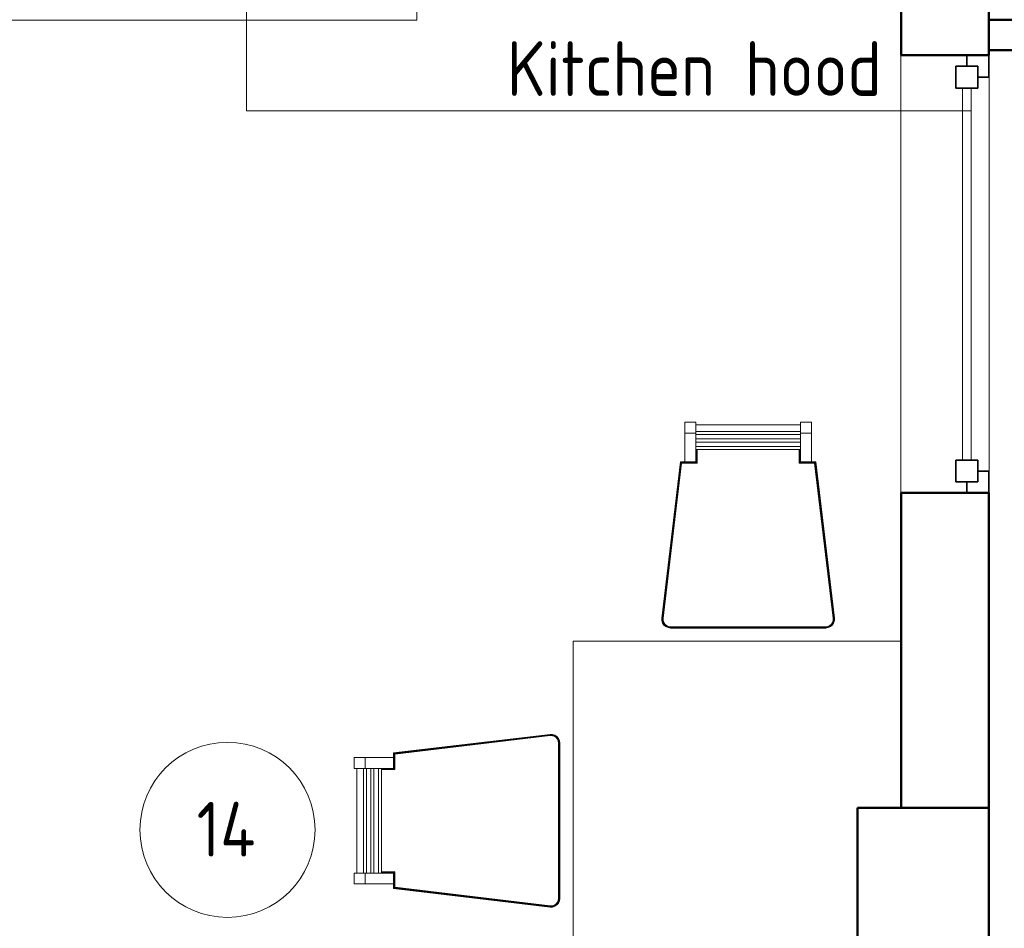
# Model space of a CAD drawing. Header units: millimetres. Extents: x 106 to 22495, y 2709 to 43185.
# Tile 66 of 76: x 17115 to 19365, y 38401 to 40477. Entities that reach past the tile are written whole.
import ezdxf

# ---------------------------------------------------------------- set-up
doc = ezdxf.new("R2010")
doc.units = ezdxf.units.MM
for name, color, linetype, lineweight in [('A-AREA-____-IDEN', 2, 'Continuous', 20), ('A-COLS-____-MCUT', 52, 'Continuous', 50), ('A-COLS-____-OTLN', 52, 'Continuous', 20), ('A-GENM-____-MCUT', 13, 'Continuous', 50), ('A-GENM-____-OTLN', 13, 'Continuous', 20), ('A-GLAZ-____-MCUT', 151, 'Continuous', 35), ('A-GLAZ-____-OTLN', 151, 'Continuous', 20), ('A-WALL-____-MCUT', 113, 'Continuous', 50), ('A-WALL-____-OTLN', 113, 'Continuous', 20), ('I-FURN-____-OTLN', 30, 'Continuous', 20), ('M-EQPM-___-IDEN', 50, 'Continuous', 20)]:
    doc.layers.add(name, color=color, linetype=linetype, lineweight=lineweight)
doc.styles.add('GOST Common_1', font='GOST_Common.ttf', dxfattribs={"width": 0.9, "height": 125})

# ---------------------------------------------------------------- blocks, each defined once
blk = doc.blocks.new('Прямая форма - 83 new-611976-В_Этаж 03_Вентиляция')
at = {"layer": 'I-FURN-____-OTLN', "color": 253}
for p, q in [((-600, -2142.9), (-600, -600)), ((-10, -2142.9), (-600, -2142.9))]:
    blk.add_line(p, q, dxfattribs=at)
blk = doc.blocks.new('Прямая форма - FU - 053-611977-В_Этаж 03_Вентиляция')
blk.add_blockref('Прямая форма - 83 new-611976-В_Этаж 03_Вентиляция', (0, 0))
blk = doc.blocks.new('Прямая форма - 83 new-612745-В_Этаж 03_Вентиляция')
at = {"layer": 'I-FURN-____-OTLN', "color": 253}
for p, q in [((-144.7, 1295.7), (-144.7, 1320.7)), ((-119.7, 1320.7), (-144.7, 1320.7)), ((-119.7, 1320.7), (-119.7, 1295.7)), ((-119.7, 1314.8), (119.7, 1314.8)), ((119.7, 1295.7), (119.7, 1320.7)), ((144.7, 1320.7), (119.7, 1320.7)), ((144.7, 1320.7), (144.7, 1295.7)), ((-144.7, 1230.7), (-144.7, 1295.7)), ((-119.7, 1295.7), (-144.7, 1295.7)), ((119.7, 1299.9), (-119.7, 1299.9)), ((-119.7, 1295.7), (-119.7, 1230.7)), ((119.7, 1292.8), (-119.7, 1292.8)), ((119.7, 1282.8), (-119.7, 1282.8)), ((119.7, 1230.7), (119.7, 1295.7)), ((144.7, 1295.7), (119.7, 1295.7)), ((144.7, 1295.7), (144.7, 1230.7)), ((119.7, 1275.6), (-119.7, 1275.6)), ((119.7, 1265.6), (-119.7, 1265.6)), ((119.7, 1258.5), (-119.7, 1258.5)), ((-119.5, 1230.5), (-119.5, 1258.5)), ((-119.1, 1230.1), (-119.1, 1258.5)), ((-118.5, 1229.5), (-118.5, 1258.5)), ((-117.8, 1228.9), (-117.8, 1258.5)), ((-117.1, 1228.1), (-117.1, 1258.5)), ((-116.7, 1227.7), (-116.7, 1258.5)), ((116.7, 1258.5), (116.7, 1227.7)), ((117.1, 1258.5), (117.1, 1228.1)), ((117.8, 1258.5), (117.8, 1228.9)), ((118.5, 1258.5), (118.5, 1229.5)), ((119.1, 1258.5), (119.1, 1230.1)), ((119.5, 1258.5), (119.5, 1230.5)), ((-197.3, 873.1), (-154.7, 1230.7)), ((-197.1, 873.1), (-154.6, 1230.5)), ((-196.7, 873), (-154.2, 1230.1)), ((-196.2, 873), (-153.7, 1229.5)), ((-195.5, 873), (-153.1, 1228.9)), ((-194.7, 872.9), (-152.4, 1228.1)), ((-194.3, 872.9), (-152.1, 1227.7)), ((-154.7, 1230.7), (-154.8, 1230.7)), ((-154.7, 1230.7), (-144.7, 1230.7)), ((-154.6, 1230.5), (-154.7, 1230.7)), ((-154.6, 1230.5), (-119.5, 1230.5)), ((-154.2, 1230.1), (-154.6, 1230.5)), ((-154.2, 1230.1), (-119.1, 1230.1)), ((-153.7, 1229.5), (-154.2, 1230.1)), ((-153.7, 1229.5), (-118.5, 1229.5)), ((-153.1, 1228.9), (-153.7, 1229.5)), ((-153.1, 1228.9), (-117.8, 1228.9)), ((-152.4, 1228.1), (-153.1, 1228.9)), ((-152.4, 1228.1), (-117.1, 1228.1)), ((-152.1, 1227.7), (-152.4, 1228.1)), ((-152.1, 1227.7), (-116.7, 1227.7)), ((-119.7, 1230.7), (-144.7, 1230.7)), ((-119.7, 1230.7), (-119.7, 1230.7)), ((-119.5, 1230.5), (-119.7, 1230.7)), ((-119.1, 1230.1), (-119.5, 1230.5)), ((-118.5, 1229.5), (-119.1, 1230.1)), ((-117.8, 1228.9), (-118.5, 1229.5)), ((-117.1, 1228.1), (-117.8, 1228.9)), ((-116.7, 1227.7), (-117.1, 1228.1)), ((116.7, 1227.7), (117.1, 1228.1)), ((116.7, 1227.7), (152.1, 1227.7)), ((117.1, 1228.1), (117.8, 1228.9)), ((117.1, 1228.1), (152.4, 1228.1)), ((117.8, 1228.9), (118.5, 1229.5)), ((117.8, 1228.9), (153.1, 1228.9)), ((118.5, 1229.5), (119.1, 1230.1)), ((118.5, 1229.5), (153.7, 1229.5)), ((119.1, 1230.1), (119.5, 1230.5)), ((119.1, 1230.1), (154.2, 1230.1)), ((119.5, 1230.5), (119.7, 1230.7)), ((119.5, 1230.5), (154.6, 1230.5)), ((144.7, 1230.7), (119.7, 1230.7)), ((119.7, 1230.7), (119.7, 1230.7)), ((144.7, 1230.7), (154.7, 1230.7)), ((152.1, 1227.7), (152.4, 1228.1)), ((152.1, 1227.7), (194.3, 872.9)), ((152.4, 1228.1), (153.1, 1228.9)), ((152.4, 1228.1), (194.7, 872.9)), ((153.1, 1228.9), (153.7, 1229.5)), ((153.1, 1228.9), (195.5, 873)), ((153.7, 1229.5), (154.2, 1230.1)), ((153.7, 1229.5), (196.2, 873)), ((154.2, 1230.1), (154.6, 1230.5)), ((154.2, 1230.1), (196.7, 873)), ((154.6, 1230.5), (154.7, 1230.7)), ((154.6, 1230.5), (197.1, 873.1)), ((154.7, 1230.7), (154.8, 1230.7)), ((154.7, 1230.7), (197.3, 873.1)), ((-197.2, 867.5), (-197.3, 873.1)), ((-197.2, 867.5), (-197.3, 873.1)), ((-197.2, 867.5), (-197.3, 873.1)), ((-197.3, 873.1), (-197.3, 873.1)), ((-197.1, 873.1), (-197.3, 873.1)), ((-195.5, 862.1), (-197.2, 867.5)), ((-195.5, 862.1), (-197.2, 867.5)), ((-195.5, 862.1), (-197.2, 867.5)), ((-197.2, 867.5), (-197.2, 867.5)), ((-197, 867.5), (-197.2, 867.5)), ((-197, 867.5), (-197.1, 873.1)), ((-196.7, 873), (-197.1, 873.1)), ((-196.6, 867.6), (-197, 867.5)), ((-195.3, 862.2), (-197, 867.5)), ((-196.6, 867.6), (-196.7, 873)), ((-196.2, 873), (-196.7, 873)), ((-196, 867.7), (-196.6, 867.6)), ((-195, 862.4), (-196.6, 867.6)), ((-196, 867.7), (-196.2, 873)), ((-195.5, 873), (-196.2, 873)), ((-195.4, 867.8), (-196, 867.7)), ((-194.5, 862.6), (-196, 867.7)), ((-195.4, 867.8), (-195.5, 873)), ((-194.7, 872.9), (-195.5, 873)), ((-195.3, 862.2), (-195.5, 862.1)), ((-192.4, 857.4), (-195.5, 862.1)), ((-192.4, 857.4), (-195.5, 862.1)), ((-192.4, 857.4), (-195.5, 862.1)), ((-195.5, 862.1), (-195.5, 862.1)), ((-194.6, 867.9), (-195.4, 867.8)), ((-193.8, 862.9), (-195.4, 867.8)), ((-195, 862.4), (-195.3, 862.2)), ((-192.3, 857.6), (-195.3, 862.2)), ((-194.5, 862.6), (-195, 862.4)), ((-192, 857.8), (-195, 862.4)), ((-194.6, 867.9), (-194.7, 872.9)), ((-194.3, 872.9), (-194.7, 872.9)), ((-194.2, 868), (-194.6, 867.9)), ((-193.2, 863.2), (-194.6, 867.9)), ((-193.8, 862.9), (-194.5, 862.6)), ((-191.5, 858.2), (-194.5, 862.6)), ((-194.2, 868), (-194.3, 872.9)), ((-192.8, 863.4), (-194.2, 868)), ((-193.2, 863.2), (-193.8, 862.9)), ((-191, 858.7), (-193.8, 862.9)), ((-192.8, 863.4), (-193.2, 863.2)), ((-190.5, 859.2), (-193.2, 863.2)), ((-190.2, 859.4), (-192.8, 863.4)), ((-192.3, 857.6), (-192.4, 857.4)), ((-188.2, 853.8), (-192.4, 857.4)), ((-188.2, 853.8), (-192.4, 857.4)), ((-188.1, 853.8), (-192.4, 857.4)), ((-192.4, 857.4), (-192.4, 857.4)), ((-192, 857.8), (-192.3, 857.6)), ((-188, 854), (-192.3, 857.6)), ((-191.5, 858.2), (-192, 857.8)), ((-187.8, 854.3), (-192, 857.8)), ((-191, 858.7), (-191.5, 858.2)), ((-187.5, 854.8), (-191.5, 858.2)), ((-190.5, 859.2), (-191, 858.7)), ((-187.2, 855.4), (-191, 858.7)), ((-190.2, 859.4), (-190.5, 859.2)), ((-186.7, 856), (-190.5, 859.2)), ((-186.5, 856.4), (-190.2, 859.4)), ((-187.2, 855.4), (-187.5, 854.8)), ((-186.7, 856), (-187.2, 855.4)), ((-182.5, 853.3), (-187.2, 855.4)), ((-186.5, 856.4), (-186.7, 856)), ((-182.3, 854), (-186.7, 856)), ((-182.2, 854.4), (-186.5, 856.4)), ((186.5, 856.4), (182.2, 854.4)), ((186.7, 856), (182.3, 854)), ((187.2, 855.4), (182.5, 853.3)), ((190.2, 859.4), (186.5, 856.4)), ((186.5, 856.4), (186.7, 856)), ((190.5, 859.2), (186.7, 856)), ((186.7, 856), (187.2, 855.4)), ((191, 858.7), (187.2, 855.4)), ((187.2, 855.4), (187.5, 854.8)), ((191.5, 858.2), (187.5, 854.8)), ((192, 857.8), (187.8, 854.3)), ((192.3, 857.6), (188, 854)), ((192.4, 857.4), (188.1, 853.8)), ((192.4, 857.4), (188.2, 853.8)), ((192.4, 857.4), (188.2, 853.8)), ((192.8, 863.4), (190.2, 859.4)), ((190.2, 859.4), (190.5, 859.2)), ((193.2, 863.2), (190.5, 859.2)), ((190.5, 859.2), (191, 858.7)), ((193.8, 862.9), (191, 858.7)), ((191, 858.7), (191.5, 858.2)), ((194.5, 862.6), (191.5, 858.2)), ((191.5, 858.2), (192, 857.8)), ((195, 862.4), (192, 857.8)), ((192, 857.8), (192.3, 857.6)), ((195.3, 862.2), (192.3, 857.6)), ((192.3, 857.6), (192.4, 857.4)), ((195.5, 862.1), (192.4, 857.4)), ((195.5, 862.1), (192.4, 857.4)), ((195.5, 862.1), (192.4, 857.4)), ((192.4, 857.4), (192.4, 857.4)), ((194.2, 868), (192.8, 863.4)), ((192.8, 863.4), (193.2, 863.2)), ((194.6, 867.9), (193.2, 863.2)), ((193.2, 863.2), (193.8, 862.9)), ((195.4, 867.8), (193.8, 862.9)), ((193.8, 862.9), (194.5, 862.6)), ((194.3, 872.9), (194.2, 868)), ((194.2, 868), (194.6, 867.9)), ((194.7, 872.9), (194.3, 872.9)), ((196, 867.7), (194.5, 862.6)), ((194.5, 862.6), (195, 862.4)), ((194.7, 872.9), (194.6, 867.9)), ((194.6, 867.9), (195.4, 867.8)), ((195.5, 873), (194.7, 872.9)), ((196.6, 867.6), (195, 862.4)), ((195, 862.4), (195.3, 862.2)), ((197, 867.5), (195.3, 862.2)), ((195.3, 862.2), (195.5, 862.1)), ((195.5, 873), (195.4, 867.8)), ((195.4, 867.8), (196, 867.7)), ((196.2, 873), (195.5, 873)), ((197.2, 867.5), (195.5, 862.1)), ((197.2, 867.5), (195.5, 862.1)), ((197.2, 867.5), (195.5, 862.1)), ((195.5, 862.1), (195.5, 862.1)), ((196.2, 873), (196, 867.7)), ((196, 867.7), (196.6, 867.6)), ((196.7, 873), (196.2, 873)), ((196.7, 873), (196.6, 867.6)), ((196.6, 867.6), (197, 867.5)), ((197.1, 873.1), (196.7, 873)), ((197.1, 873.1), (197, 867.5)), ((197, 867.5), (197.2, 867.5)), ((197.3, 873.1), (197.1, 873.1)), ((197.3, 873.1), (197.2, 867.5)), ((197.3, 873.1), (197.2, 867.5)), ((197.3, 873.1), (197.2, 867.5)), ((197.2, 867.5), (197.2, 867.5)), ((197.3, 873.1), (197.3, 873.1)), ((-183, 851.5), (-188.2, 853.8)), ((-183, 851.5), (-188.2, 853.8)), ((-188.1, 853.8), (-188.2, 853.8)), ((-188, 854), (-188.1, 853.8)), ((-183, 851.5), (-188.1, 853.8)), ((-187.8, 854.3), (-188, 854)), ((-183, 851.7), (-188, 854)), ((-187.5, 854.8), (-187.8, 854.3)), ((-182.9, 852.1), (-187.8, 854.3)), ((-182.7, 852.6), (-187.5, 854.8)), ((-182.9, 852.1), (-183, 851.7)), ((-177.5, 850.9), (-183, 851.7)), ((-183, 851.7), (-183, 851.5)), ((-177.5, 850.7), (-183, 851.5)), ((-177.5, 850.7), (-183, 851.5)), ((-177.5, 850.7), (-183, 851.5)), ((-183, 851.5), (-183, 851.5)), ((-182.7, 852.6), (-182.9, 852.1)), ((-177.4, 851.3), (-182.9, 852.1)), ((-182.5, 853.3), (-182.7, 852.6)), ((-177.4, 851.9), (-182.7, 852.6)), ((-182.3, 854), (-182.5, 853.3)), ((-177.3, 852.6), (-182.5, 853.3)), ((-182.2, 854.4), (-182.3, 854)), ((-177.3, 853.3), (-182.3, 854)), ((-177.3, 853.7), (-182.2, 854.4)), ((-177.4, 851.3), (-177.5, 850.9)), ((177.5, 850.9), (-177.5, 850.9)), ((-177.5, 850.9), (-177.5, 850.7)), ((177.5, 850.7), (-177.5, 850.7)), ((-177.5, 850.7), (-177.5, 850.7)), ((-177.3, 852.6), (-177.4, 851.9)), ((177.4, 851.9), (-177.4, 851.9)), ((-177.4, 851.9), (-177.4, 851.3)), ((177.4, 851.3), (-177.4, 851.3)), ((177.3, 853.7), (-177.3, 853.7)), ((-177.3, 853.7), (-177.3, 853.3)), ((177.3, 853.3), (-177.3, 853.3)), ((-177.3, 853.3), (-177.3, 852.6)), ((177.3, 852.6), (-177.3, 852.6)), ((182.2, 854.4), (177.3, 853.7)), ((182.3, 854), (177.3, 853.3)), ((177.3, 853.7), (177.3, 853.3)), ((182.5, 853.3), (177.3, 852.6)), ((177.3, 853.3), (177.3, 852.6)), ((177.3, 852.6), (177.4, 851.9)), ((182.7, 852.6), (177.4, 851.9)), ((182.9, 852.1), (177.4, 851.3)), ((177.4, 851.9), (177.4, 851.3)), ((177.4, 851.3), (177.5, 850.9)), ((183, 851.7), (177.5, 850.9)), ((183, 851.5), (177.5, 850.7)), ((183, 851.5), (177.5, 850.7)), ((183, 851.5), (177.5, 850.7)), ((177.5, 850.9), (177.5, 850.7)), ((177.5, 850.7), (177.5, 850.7)), ((182.2, 854.4), (182.3, 854)), ((182.3, 854), (182.5, 853.3)), ((182.5, 853.3), (182.7, 852.6)), ((187.5, 854.8), (182.7, 852.6)), ((182.7, 852.6), (182.9, 852.1)), ((187.8, 854.3), (182.9, 852.1)), ((182.9, 852.1), (183, 851.7)), ((188, 854), (183, 851.7)), ((188.2, 853.8), (183, 851.5)), ((188.2, 853.8), (183, 851.5)), ((188.1, 853.8), (183, 851.5)), ((183, 851.7), (183, 851.5)), ((183, 851.5), (183, 851.5)), ((187.5, 854.8), (187.8, 854.3)), ((187.8, 854.3), (188, 854)), ((188, 854), (188.1, 853.8)), ((188.1, 853.8), (188.2, 853.8)), ((350, 820.7), (-400, 820.7)), ((-400, 820.7), (-400, -820.7)), ((-810, 565.1), (-452.4, 607.7)), ((-452.4, 607.7), (-446.8, 607.6)), ((-452.4, 607.7), (-446.8, 607.6)), ((-452.4, 607.7), (-452.4, 607.7)), ((-452.4, 607.7), (-446.8, 607.5)), ((-452.4, 607.7), (-452.4, 607.5)), ((-446.8, 607.6), (-441.4, 605.9)), ((-446.8, 607.6), (-441.4, 605.9)), ((-446.8, 607.5), (-446.8, 607.6)), ((-446.8, 607.5), (-441.4, 605.9)), ((-446.8, 607.3), (-446.8, 607.5)), ((-809.8, 564.9), (-452.4, 607.5)), ((-809.4, 564.6), (-452.3, 607.1)), ((-808.8, 564.1), (-452.3, 606.5)), ((-808.1, 563.5), (-452.3, 605.8)), ((-807.4, 562.8), (-452.2, 605.1)), ((-807, 562.5), (-452.2, 604.7)), ((-452.4, 607.5), (-446.8, 607.3)), ((-452.4, 607.5), (-452.3, 607.1)), ((-452.3, 607.1), (-446.9, 606.9)), ((-452.3, 607.1), (-452.3, 606.5)), ((-452.3, 606.5), (-446.9, 606.4)), ((-452.3, 606.5), (-452.3, 605.8)), ((-452.3, 605.8), (-447.1, 605.7)), ((-452.3, 605.8), (-452.2, 605.1)), ((-452.2, 605.1), (-447.2, 605)), ((-452.2, 605.1), (-452.2, 604.7)), ((-452.2, 604.7), (-447.2, 604.6)), ((-447.2, 605), (-447.1, 605.7)), ((-447.2, 605), (-442.5, 603.5)), ((-447.2, 604.6), (-447.2, 605)), ((-447.2, 604.6), (-442.7, 603.2)), ((-447.1, 605.7), (-446.9, 606.4)), ((-447.1, 605.7), (-442.2, 604.2)), ((-446.9, 606.9), (-446.8, 607.3)), ((-446.9, 606.9), (-441.7, 605.3)), ((-446.9, 606.4), (-446.9, 606.9)), ((-446.9, 606.4), (-441.9, 604.8)), ((-446.8, 607.3), (-441.5, 605.7)), ((-442.7, 603.2), (-442.5, 603.5)), ((-442.7, 603.2), (-438.7, 600.5)), ((-442.5, 603.5), (-442.2, 604.2)), ((-442.5, 603.5), (-438.5, 600.8)), ((-442.2, 604.2), (-441.9, 604.8)), ((-442.2, 604.2), (-438, 601.4)), ((-441.9, 604.8), (-441.7, 605.3)), ((-441.9, 604.8), (-437.5, 601.9)), ((-441.7, 605.3), (-441.5, 605.7)), ((-441.7, 605.3), (-437.1, 602.3)), ((-441.5, 605.7), (-441.4, 605.9)), ((-441.5, 605.7), (-436.9, 602.6)), ((-441.4, 605.9), (-436.7, 602.8)), ((-441.4, 605.9), (-436.7, 602.8)), ((-441.4, 605.9), (-441.4, 605.9)), ((-441.4, 605.9), (-436.7, 602.8)), ((-438.7, 600.5), (-438.5, 600.8)), ((-438.7, 600.5), (-435.7, 596.9)), ((-438.5, 600.8), (-438, 601.4)), ((-438.5, 600.8), (-435.3, 597.1)), ((-438, 601.4), (-437.5, 601.9)), ((-438, 601.4), (-434.7, 597.5)), ((-437.5, 601.9), (-437.1, 602.3)), ((-437.5, 601.9), (-434.1, 597.9)), ((-437.1, 602.3), (-436.9, 602.6)), ((-437.1, 602.3), (-433.6, 598.2)), ((-436.9, 602.6), (-436.7, 602.8)), ((-436.9, 602.6), (-433.3, 598.4)), ((-436.7, 602.8), (-433.1, 598.5)), ((-436.7, 602.8), (-433.1, 598.5)), ((-436.7, 602.8), (-436.7, 602.8)), ((-436.7, 602.8), (-433.1, 598.5)), ((-435.7, 596.9), (-435.3, 597.1)), ((-435.7, 596.9), (-433.7, 592.5)), ((-435.3, 597.1), (-434.7, 597.5)), ((-435.3, 597.1), (-433.3, 592.7)), ((-434.7, 597.5), (-434.1, 597.9)), ((-434.7, 597.5), (-432.6, 592.9)), ((-434.1, 597.9), (-433.6, 598.2)), ((-434.1, 597.9), (-431.9, 593.1)), ((-433.7, 592.5), (-433.3, 592.7)), ((-433.7, 592.5), (-433, 587.6)), ((-433.6, 598.2), (-433.3, 598.4)), ((-433.6, 598.2), (-431.4, 593.2)), ((-433.3, 598.4), (-433.1, 598.5)), ((-433.3, 598.4), (-431, 593.3)), ((-433.3, 592.7), (-432.6, 592.9)), ((-433.3, 592.7), (-432.6, 587.6)), ((-433.1, 598.5), (-430.8, 593.4)), ((-433.1, 598.5), (-430.8, 593.4)), ((-433.1, 598.5), (-433.1, 598.5)), ((-433.1, 598.5), (-430.8, 593.4)), ((-433, 587.6), (-432.6, 587.6)), ((-433, 587.6), (-433, 233.1)), ((-432.6, 592.9), (-431.9, 593.1)), ((-432.6, 592.9), (-431.9, 587.7)), ((-432.6, 587.6), (-431.9, 587.7)), ((-432.6, 587.6), (-432.6, 233.1)), ((-431.9, 593.1), (-431.4, 593.2)), ((-431.9, 593.1), (-431.2, 587.7)), ((-431.9, 587.7), (-431.2, 587.7)), ((-431.9, 587.7), (-431.9, 233)), ((-431.4, 593.2), (-431, 593.3)), ((-431.4, 593.2), (-430.6, 587.8)), ((-431.2, 587.7), (-430.6, 587.8)), ((-431.2, 587.7), (-431.2, 233)), ((-431, 593.3), (-430.8, 593.4)), ((-431, 593.3), (-430.2, 587.8)), ((-430.8, 593.4), (-430, 587.8)), ((-430.8, 593.4), (-430, 587.8)), ((-430.8, 593.4), (-430.8, 593.4)), ((-430.8, 593.4), (-430, 587.8)), ((-430.6, 587.8), (-430.2, 587.8)), ((-430.6, 587.8), (-430.6, 232.9)), ((-430.2, 587.8), (-430, 587.8)), ((-430.2, 587.8), (-430.2, 232.9)), ((-430, 587.8), (-430, 587.8)), ((-430, 587.8), (-430, 232.9)), ((-810, 555), (-810, 565.1)), ((-810, 565.1), (-810, 565.1)), ((-809.8, 564.9), (-810, 565.1)), ((-809.8, 529.8), (-809.8, 564.9)), ((-809.4, 564.6), (-809.8, 564.9)), ((-809.4, 529.4), (-809.4, 564.6)), ((-808.8, 564.1), (-809.4, 564.6)), ((-808.8, 528.9), (-808.8, 564.1)), ((-808.1, 563.5), (-808.8, 564.1)), ((-808.1, 528.2), (-808.1, 563.5)), ((-807.4, 562.8), (-808.1, 563.5)), ((-807.4, 527.4), (-807.4, 562.8)), ((-807, 562.5), (-807.4, 562.8)), ((-900, 555), (-875, 555)), ((-900, 555), (-900, 530)), ((-875, 555), (-810, 555)), ((-875, 555), (-875, 530)), ((-810, 555), (-810, 530)), ((-807, 527), (-807, 562.5)), ((-875, 530), (-900, 530)), ((-894.1, 290.7), (-894.1, 530)), ((-879.2, 530), (-879.2, 290.7)), ((-810, 530), (-875, 530)), ((-872.1, 530), (-872.1, 290.7)), ((-862.1, 530), (-862.1, 290.7)), ((-854.9, 530), (-854.9, 290.7)), ((-844.9, 530), (-844.9, 290.7)), ((-837.8, 530), (-837.8, 290.7)), ((-837.8, 529.8), (-809.8, 529.8)), ((-837.8, 529.4), (-809.4, 529.4)), ((-837.8, 528.9), (-808.8, 528.9)), ((-837.8, 528.2), (-808.1, 528.2)), ((-837.8, 527.4), (-807.4, 527.4)), ((-837.8, 527), (-807, 527)), ((-810, 530), (-810, 530)), ((-809.8, 529.8), (-810, 530)), ((-809.4, 529.4), (-809.8, 529.8)), ((-808.8, 528.9), (-809.4, 529.4)), ((-808.1, 528.2), (-808.8, 528.9)), ((-807.4, 527.4), (-808.1, 528.2)), ((-807, 527), (-807.4, 527.4)), ((-807, 293.7), (-837.8, 293.7)), ((-807.4, 293.3), (-837.8, 293.3)), ((-808.1, 292.5), (-837.8, 292.5)), ((-808.1, 292.5), (-808.8, 291.8)), ((-807.4, 293.3), (-808.1, 292.5)), ((-808.1, 257.2), (-808.1, 292.5)), ((-807, 293.7), (-807.4, 293.3)), ((-807.4, 257.9), (-807.4, 293.3)), ((-807, 258.3), (-807, 293.7)), ((-900, 290.7), (-875, 290.7)), ((-900, 290.7), (-900, 265.7)), ((-875, 290.7), (-810, 290.7)), ((-875, 290.7), (-875, 265.7)), ((-808.8, 291.8), (-837.8, 291.8)), ((-809.4, 291.3), (-837.8, 291.3)), ((-809.8, 290.9), (-837.8, 290.9)), ((-809.8, 290.9), (-810, 290.7)), ((-810, 290.7), (-810, 265.7)), ((-810, 290.7), (-810, 290.7)), ((-809.4, 291.3), (-809.8, 290.9)), ((-809.8, 255.8), (-809.8, 290.9)), ((-808.8, 291.8), (-809.4, 291.3)), ((-809.4, 256.1), (-809.4, 291.3)), ((-808.8, 256.6), (-808.8, 291.8)), ((-875, 265.7), (-900, 265.7)), ((-810, 265.7), (-875, 265.7)), ((-810, 255.6), (-810, 265.7)), ((-809.8, 255.8), (-810, 255.6)), ((-452.4, 213), (-810, 255.6)), ((-810, 255.6), (-810, 255.6)), ((-809.4, 256.1), (-809.8, 255.8)), ((-452.4, 213.2), (-809.8, 255.8)), ((-808.8, 256.6), (-809.4, 256.1)), ((-452.3, 213.6), (-809.4, 256.1)), ((-808.1, 257.2), (-808.8, 256.6)), ((-452.3, 214.2), (-808.8, 256.6)), ((-807.4, 257.9), (-808.1, 257.2)), ((-452.3, 214.9), (-808.1, 257.2)), ((-807, 258.3), (-807.4, 257.9)), ((-452.2, 215.6), (-807.4, 257.9)), ((-452.2, 216), (-807, 258.3)), ((-433.7, 228.2), (-435.7, 223.8)), ((-433.3, 228.1), (-435.3, 223.6)), ((-432.6, 227.8), (-434.7, 223.2)), ((-431.9, 227.6), (-434.1, 222.8)), ((-433, 233.1), (-433.7, 228.2)), ((-433.7, 228.2), (-433.3, 228.1)), ((-431.4, 227.5), (-433.6, 222.5)), ((-432.6, 233.1), (-433.3, 228.1)), ((-433.3, 228.1), (-432.6, 227.8)), ((-431, 227.4), (-433.3, 222.3)), ((-430.8, 227.3), (-433.1, 222.2)), ((-430.8, 227.3), (-433.1, 222.2)), ((-430.8, 227.3), (-433.1, 222.2)), ((-433, 233.1), (-432.6, 233.1)), ((-432.6, 233.1), (-431.9, 233)), ((-431.9, 233), (-432.6, 227.8)), ((-432.6, 227.8), (-431.9, 227.6)), ((-431.2, 233), (-431.9, 227.6)), ((-431.9, 233), (-431.2, 233)), ((-431.9, 227.6), (-431.4, 227.5)), ((-430.6, 232.9), (-431.4, 227.5)), ((-431.4, 227.5), (-431, 227.4)), ((-431.2, 233), (-430.6, 232.9)), ((-430.2, 232.9), (-431, 227.4)), ((-431, 227.4), (-430.8, 227.3)), ((-430, 232.9), (-430.8, 227.3)), ((-430, 232.9), (-430.8, 227.3)), ((-430, 232.9), (-430.8, 227.3)), ((-430.8, 227.3), (-430.8, 227.3)), ((-430.6, 232.9), (-430.2, 232.9)), ((-430.2, 232.9), (-430, 232.9)), ((-430, 232.9), (-430, 232.9)), ((-452.3, 213.6), (-452.4, 213.2)), ((-446.8, 213.4), (-452.4, 213.2)), ((-446.8, 213.2), (-452.4, 213)), ((-452.4, 213.2), (-452.4, 213)), ((-446.8, 213.1), (-452.4, 213)), ((-446.8, 213.1), (-452.4, 213)), ((-452.4, 213), (-452.4, 213)), ((-452.2, 215.6), (-452.3, 214.9)), ((-447.1, 215), (-452.3, 214.9)), ((-452.3, 214.9), (-452.3, 214.2)), ((-446.9, 214.3), (-452.3, 214.2)), ((-452.3, 214.2), (-452.3, 213.6)), ((-446.9, 213.8), (-452.3, 213.6)), ((-447.2, 216.1), (-452.2, 216)), ((-452.2, 216), (-452.2, 215.6)), ((-447.2, 215.7), (-452.2, 215.6)), ((-442.7, 217.6), (-447.2, 216.1)), ((-442.5, 217.2), (-447.2, 215.7)), ((-447.2, 216.1), (-447.2, 215.7)), ((-447.2, 215.7), (-447.1, 215)), ((-442.2, 216.5), (-447.1, 215)), ((-447.1, 215), (-446.9, 214.3)), ((-441.9, 215.9), (-446.9, 214.3)), ((-441.7, 215.4), (-446.9, 213.8)), ((-446.9, 214.3), (-446.9, 213.8)), ((-446.9, 213.8), (-446.8, 213.4)), ((-441.5, 215), (-446.8, 213.4)), ((-441.4, 214.8), (-446.8, 213.1)), ((-441.4, 214.8), (-446.8, 213.1)), ((-441.4, 214.8), (-446.8, 213.2)), ((-446.8, 213.4), (-446.8, 213.2)), ((-446.8, 213.2), (-446.8, 213.1)), ((-438.7, 220.2), (-442.7, 217.6)), ((-442.7, 217.6), (-442.5, 217.2)), ((-438.5, 219.9), (-442.5, 217.2)), ((-442.5, 217.2), (-442.2, 216.5)), ((-438, 219.3), (-442.2, 216.5)), ((-442.2, 216.5), (-441.9, 215.9)), ((-437.5, 218.8), (-441.9, 215.9)), ((-441.9, 215.9), (-441.7, 215.4)), ((-437.1, 218.4), (-441.7, 215.4)), ((-441.7, 215.4), (-441.5, 215)), ((-436.9, 218.1), (-441.5, 215)), ((-441.5, 215), (-441.4, 214.8)), ((-436.7, 217.9), (-441.4, 214.8)), ((-436.7, 217.9), (-441.4, 214.8)), ((-436.7, 217.9), (-441.4, 214.8)), ((-441.4, 214.8), (-441.4, 214.8)), ((-435.7, 223.8), (-438.7, 220.2)), ((-438.7, 220.2), (-438.5, 219.9)), ((-435.3, 223.6), (-438.5, 219.9)), ((-438.5, 219.9), (-438, 219.3)), ((-434.7, 223.2), (-438, 219.3)), ((-438, 219.3), (-437.5, 218.8)), ((-434.1, 222.8), (-437.5, 218.8)), ((-437.5, 218.8), (-437.1, 218.4)), ((-433.6, 222.5), (-437.1, 218.4)), ((-437.1, 218.4), (-436.9, 218.1)), ((-433.3, 222.3), (-436.9, 218.1)), ((-436.9, 218.1), (-436.7, 217.9)), ((-433.1, 222.2), (-436.7, 217.9)), ((-433.1, 222.2), (-436.7, 217.9)), ((-433.1, 222.2), (-436.7, 217.9)), ((-436.7, 217.9), (-436.7, 217.9)), ((-435.7, 223.8), (-435.3, 223.6)), ((-435.3, 223.6), (-434.7, 223.2)), ((-434.7, 223.2), (-434.1, 222.8)), ((-434.1, 222.8), (-433.6, 222.5)), ((-433.6, 222.5), (-433.3, 222.3)), ((-433.3, 222.3), (-433.1, 222.2)), ((-433.1, 222.2), (-433.1, 222.2))]:
    blk.add_line(p, q, dxfattribs=at)
blk = doc.blocks.new('Прямая форма - FU - 052-612746-В_Этаж 03_Вентиляция')
blk.add_blockref('Прямая форма - 83 new-612745-В_Этаж 03_Вентиляция', (0, 0))
blk = doc.blocks.new('Прямая форма - 83 new-612788-В_Этаж 03_Вентиляция')
at = {"layer": 'A-COLS-____-MCUT', "color": 9}
for p, q in [((30210.3, 38675.8), (29910.3, 38675.8)), ((29910.3, 38675.8), (29910.3, 38375.8)), ((30210.3, 38375.8), (30210.3, 38675.8)), ((29910.3, 38375.8), (30210.3, 38375.8))]:
    blk.add_line(p, q, dxfattribs=at)
blk = doc.blocks.new('Прямая форма - CRE - 002-612789-В_Этаж 03_Вентиляция')
blk.add_blockref('Прямая форма - 83 new-612788-В_Этаж 03_Вентиляция', (-30060.3, -38525.8))
blk = doc.blocks.new('Прямая форма - 83 new-609536-В_Этаж 03_Вентиляция')
at = {"layer": 'A-GLAZ-____-MCUT', "color": 53}
for p, q in [((-425, 25), (-475, 25)), ((-475, 25), (-475, -25)), ((-425, -25), (-425, 25)), ((425, 25), (425, -25)), ((475, 25), (425, 25)), ((475, -25), (475, 25)), ((-475, 0), (-500, 0)), ((-500, 0), (-500, -50)), ((-475, -25), (-475, 0)), ((500, 0), (475, 0)), ((475, 0), (475, -25)), ((500, -50), (500, 0)), ((-475, -25), (-425, -25)), ((-450, -25), (-475, -25)), ((-450, -50), (-450, -25)), ((425, -25), (475, -25)), ((475, -25), (450, -25)), ((450, -25), (450, -50)), ((-500, -50), (-450, -50)), ((450, -50), (500, -50))]:
    blk.add_line(p, q, dxfattribs=at)
at = {"layer": 'A-GLAZ-____-OTLN', "color": 253}
for p, q in [((425, 10), (-425, 10)), ((-425, -10), (425, -10))]:
    blk.add_line(p, q, dxfattribs=at)
blk = doc.blocks.new('Прямая форма - WD - 003-612812-В_Этаж 03_Вентиляция')
blk.add_blockref('Прямая форма - 83 new-609536-В_Этаж 03_Вентиляция', (500, 50))
blk = doc.blocks.new('Прямая форма - 83 new-612828-В_Этаж 03_Вентиляция')
at = {"layer": 'A-COLS-____-MCUT', "color": 9}
for p, q in [((35, 35), (-35, 35)), ((-35, 35), (-35, -35)), ((35, -35), (35, 35)), ((-35, -35), (35, -35))]:
    blk.add_line(p, q, dxfattribs=at)
blk = doc.blocks.new('Прямая форма - CRE - 003-612829-В_Этаж 03_Вентиляция')
blk.add_blockref('Прямая форма - 83 new-612828-В_Этаж 03_Вентиляция', (0, 0))
blk = doc.blocks.new('Прямая форма - 83 new-613603-В_Этаж 03_Вентиляция')
at = {"layer": 'A-WALL-____-MCUT', "color": 9}
for p, q in [((2380, 0), (300, 0)), ((2380, -200), (2380, 0)), ((4100, 0), (3380, 0)), ((3380, 0), (3380, -200)), ((4100, -200), (4100, 0)), ((300, -200), (2380, -200)), ((3380, -200), (4100, -200))]:
    blk.add_line(p, q, dxfattribs=at)
blk = doc.blocks.new('Прямая форма - SW - 006-613604-В_Этаж 03_Вентиляция')
blk.add_blockref('Прямая форма - 83 new-613603-В_Этаж 03_Вентиляция', (0, 0))
blk = doc.blocks.new('Family - WD - 003-613606-В_Этаж 03_Вентиляция')
at = {"layer": 'A-GENM-____-MCUT', "lineweight": 9}
for p, q in [((500, 1), (-500, 1)), ((-500, 1), (-500, -201)), ((500, -201), (500, 1)), ((-500, -201), (500, -201))]:
    blk.add_line(p, q, dxfattribs=at)
blk = doc.blocks.new('Прямая форма - CRE - 002-613619-В_Этаж 03_Вентиляция')
blk.add_blockref('Прямая форма - 83 new-612788-В_Этаж 03_Вентиляция', (-30060.3, -38525.8))
blk = doc.blocks.new('83 new_ifc_RVT-1-В_Этаж 03_Вентиляция')
at = {"layer": 'A-COLS-____-OTLN', "color": 253, "lineweight": 20}
for name, p in [('Прямая форма - CRE - 003-612829-В_Этаж 03_Вентиляция', (30245.3, 40442.2)), ('Прямая форма - CRE - 002-612789-В_Этаж 03_Вентиляция', (30060.3, 38525.8)), ('Прямая форма - CRE - 002-613619-В_Этаж 03_Вентиляция', (30060.3, 38525.8))]:
    blk.add_blockref(name, p, dxfattribs=at)
at = {"layer": 'A-GENM-____-OTLN', "color": 253, "lineweight": 20, "rotation": 270}
blk.add_blockref('Family - WD - 003-613606-В_Этаж 03_Вентиляция', (30210.3, 39895.8), dxfattribs=at)
at = {"layer": 'A-GLAZ-____-OTLN', "color": 253, "lineweight": 20, "rotation": 90}
blk.add_blockref('Прямая форма - WD - 003-612812-В_Этаж 03_Вентиляция', (30210.3, 39395.8), dxfattribs=at)
at = {"layer": 'A-WALL-____-OTLN', "color": 253, "lineweight": 20, "rotation": 270}
blk.add_blockref('Прямая форма - SW - 006-613604-В_Этаж 03_Вентиляция', (30210.3, 42775.8), dxfattribs=at)
at = {"layer": 'I-FURN-____-OTLN', "color": 253, "lineweight": 20, "rotation": 90}
blk.add_blockref('Прямая форма - FU - 053-611977-В_Этаж 03_Вентиляция', (26760.3, 41075.8), dxfattribs=at)
at = {"layer": 'I-FURN-____-OTLN', "color": 253, "lineweight": 20}
blk.add_blockref('Прямая форма - FU - 052-612746-В_Этаж 03_Вентиляция', (29660.3, 38236.4), dxfattribs=at)
blk = doc.blocks.new('ADSK_M_Помещения - Номер Имя-152985-В_Этаж 03_Вентиляция')
at = {"layer": 'A-AREA-____-IDEN'}
blk.add_circle((0, 0), 4, dxfattribs=at)
blk = doc.blocks.new('ADSK_M_Оборудование - ADSK_Наименование_25-431939-В_Этаж 03_Вентиляция')
at = {"layer": 'M-EQPM-___-IDEN'}
blk.add_line((-12.5, 0), (12.5, 0), dxfattribs=at)

msp = doc.modelspace()

# ---------------------------------------------------------------- linework, layer by layer
at = {"layer": 'M-EQPM-___-IDEN'}
for p, q in [((17633.9, 40683.7), (17633.9, 40269)), ((17633.9, 40269), (18039.1, 40269))]:
    msp.add_line(p, q, dxfattribs=at)

# ---------------------------------------------------------------- block references
at = {"lineweight": 9}
msp.add_blockref('83 new_ifc_RVT-1-В_Этаж 03_Вентиляция', (-10880.4, 0), dxfattribs=at)
at = {"layer": 'A-AREA-____-IDEN', "xscale": 49.99999999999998, "yscale": 49.99999999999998, "zscale": 49.99999999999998}
msp.add_blockref('ADSK_M_Помещения - Номер Имя-152985-В_Этаж 03_Вентиляция', (17590.3, 38625.8), dxfattribs=at)
at = {"layer": 'M-EQPM-___-IDEN', "xscale": 49.99999999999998, "yscale": 49.99999999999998, "zscale": 49.99999999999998}
msp.add_blockref('ADSK_M_Оборудование - ADSK_Наименование_25-431939-В_Этаж 03_Вентиляция', (18664.1, 40269), dxfattribs=at)

# ---------------------------------------------------------------- texts
at = {"layer": 'A-AREA-____-IDEN', "lineweight": 9, "insert": (17519.8, 38689.7), "char_height": 125, "width": 176.772, "attachment_point": 1, "style": 'GOST Common_1'}
msp.add_mtext('14', dxfattribs=at)
at = {"layer": 'M-EQPM-___-IDEN', "lineweight": 9, "insert": (18228.8, 40427.9), "char_height": 125, "width": 1042.595, "attachment_point": 1, "style": 'GOST Common_1'}
msp.add_mtext('Kitchen hood', dxfattribs=at)

doc.saveas('drawing.dxf')
